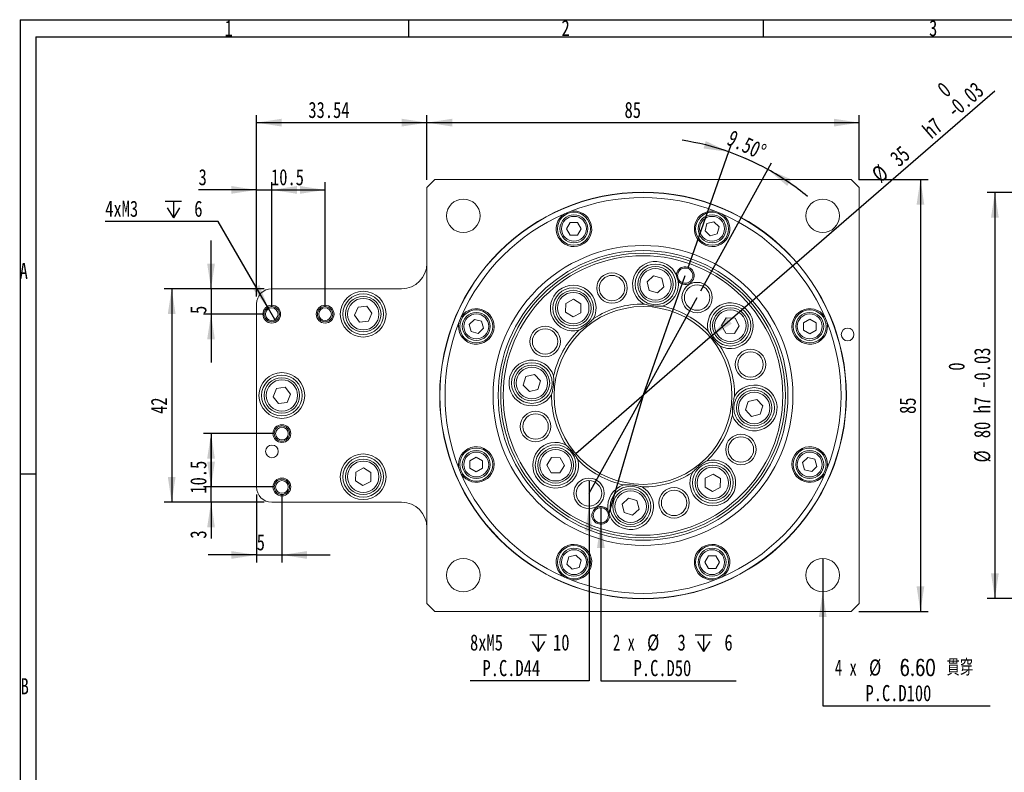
# Model space of a CAD drawing. Header units: millimetres. Extents: x 8 to 898, y 9 to 411.
# Tile 7 of 10: x 8 to 266, y 214 to 411. Entities that reach past the tile are written whole.
import ezdxf

# ---------------------------------------------------------------- set-up
doc = ezdxf.new("R2010")
doc.units = ezdxf.units.MM
doc.header["$LTSCALE"] = 2
doc.layers.add('FORMAT', color=7, linetype='Continuous')
doc.styles.add('SLDTEXTSTYLE2', font='TXT', dxfattribs={"width": 0.75})
doc.styles.add('SLDTEXTSTYLE3', font='TXT', dxfattribs={"width": 0.75, "bigfont": 'bigfont'})
doc.styles.add('SLDTEXTSTYLE4', font='TXT', dxfattribs={"width": 0.666667})
doc.dimstyles.new('SLDDIMSTYLE0', dxfattribs={"dimtxt": 4.233333, "dimasz": 6.604, "dimexe": 0, "dimexo": 0.0625, "dimgap": 1.058333, "dimtad": 1, "dimdec": 4, "dimlfac": 1.5, "dimzin": 4, "dimdsep": 46, "dimtxsty": 'SLDTEXTSTYLE2', "dimsah": 1, "dimcen": 0.09, "dimazin": 1, "dimtfac": 1, "dimtofl": 0, "dimtmove": 0, "dimatfit": 3, "dimfxl": 0, "dimfrac": 2, "dimtolj": 1, "dimtzin": 12, "dimarcsym": 0})
doc.dimstyles.new('SLDDIMSTYLE1', dxfattribs={"dimtxt": 4.233333, "dimasz": 6.604, "dimexe": 0, "dimexo": 0.0625, "dimgap": 1.058333, "dimtad": 1, "dimlfac": 0.75, "dimrnd": 1e-09, "dimzin": 12, "dimdsep": 46, "dimtxsty": 'SLDTEXTSTYLE2', "dimsah": 1, "dimcen": 0.09, "dimadec": 0, "dimazin": 3, "dimtfac": 1, "dimtofl": 0, "dimtmove": 0, "dimatfit": 3, "dimfxl": 0, "dimfrac": 2, "dimtolj": 1, "dimtzin": 12, "dimarcsym": 0})
doc.dimstyles.new('SLDDIMSTYLE2', dxfattribs={"dimtxt": 4.233333, "dimasz": 6.604, "dimexe": 0, "dimexo": 0.0625, "dimgap": 1.058333, "dimtad": 0, "dimtih": 1, "dimtoh": 1, "dimdec": 0, "dimlfac": 0.75, "dimrnd": 1e-09, "dimzin": 12, "dimdsep": 46, "dimtxsty": 'SLDTEXTSTYLE2', "dimblk1": 'NONE', "dimsah": 1, "dimcen": 0, "dimadec": 0, "dimazin": 3, "dimtfac": 1, "dimtmove": 0, "dimatfit": 3, "dimldrblk": 'NONE', "dimfxl": 0, "dimfrac": 2, "dimtolj": 1, "dimtzin": 12, "dimarcsym": 0})
doc.dimstyles.new('SLDDIMSTYLE3', dxfattribs={"dimtxt": 4.233333, "dimasz": 6.604, "dimexe": 0, "dimexo": 0.0625, "dimgap": 1.058333, "dimtad": 1, "dimlfac": 0.75, "dimrnd": 1e-09, "dimzin": 12, "dimdsep": 46, "dimtxsty": 'SLDTEXTSTYLE2', "dimsah": 1, "dimcen": 0.09, "dimadec": 0, "dimazin": 3, "dimtfac": 1, "dimtmove": 0, "dimatfit": 0, "dimfxl": 0, "dimfrac": 2, "dimtolj": 1, "dimtzin": 12, "dimarcsym": 0})
doc.dimstyles.new('SLDDIMSTYLE4', dxfattribs={"dimtxt": 4.233333, "dimasz": 6.604, "dimexe": 0, "dimexo": 0.0625, "dimgap": 1.058333, "dimtad": 1, "dimdec": 1, "dimlfac": 0.75, "dimrnd": 1e-09, "dimzin": 12, "dimdsep": 46, "dimtxsty": 'SLDTEXTSTYLE2', "dimsah": 1, "dimcen": 0.09, "dimadec": 0, "dimazin": 3, "dimtfac": 1, "dimtdec": 1, "dimtofl": 0, "dimtmove": 0, "dimatfit": 3, "dimfxl": 0, "dimfrac": 2, "dimtolj": 1, "dimtzin": 12, "dimarcsym": 0})
doc.dimstyles.new('SLDDIMSTYLE5', dxfattribs={"dimtxt": 4.233333, "dimasz": 6.604, "dimexe": 0, "dimexo": 0.0625, "dimgap": 1.058333, "dimtad": 1, "dimlfac": 0.75, "dimrnd": 1e-09, "dimzin": 12, "dimdsep": 46, "dimtxsty": 'SLDTEXTSTYLE2', "dimblk1": 'NONE', "dimsah": 1, "dimcen": 0, "dimadec": 0, "dimazin": 3, "dimtol": 1, "dimtm": 0.025, "dimtfac": 1, "dimtmove": 0, "dimatfit": 3, "dimldrblk": 'NONE', "dimfxl": 0, "dimfrac": 2, "dimtolj": 1, "dimarcsym": 0})

# ---------------------------------------------------------------- blocks, each defined once
blk = doc.blocks.new('_D')
at = {"layer": 'FORMAT'}
for p, q in [((183.33, 346.06), (194.75, 378.51)), ((186.74, 340.16), (205.29, 373.79))]:
    blk.add_line(p, q, dxfattribs=at)
for start, end in [(70.6088, 81.3105), (61.1088, 70.6088), (50.4072, 61.1088)]:
    blk.add_arc((171.6, 312.73), 67.74, start, end, dxfattribs=at)
for points in [[(194.09, 376.63), (188.05, 379.49), (187.47, 377.54)], [(204.33, 372.04), (209.41, 367.71), (210.48, 369.44)]]:
    blk.add_solid(points, dxfattribs=at)
at = {"layer": 'FORMAT', "insert": (195.07, 382.56, 0.13), "char_height": 4.233, "attachment_point": 1, "rotation": 334.9381, "style": 'SLDTEXTSTYLE2'}
blk.add_mtext('9.50°', dxfattribs=at)
blk = doc.blocks.new('_D_1')
at = {"layer": 'FORMAT'}
for p, q in [((228.16, 369.4), (246.36, 369.4)), ((244.36, 369.4), (244.36, 256.06)), ((228.16, 256.06), (246.36, 256.06))]:
    blk.add_line(p, q, dxfattribs=at)
for points in [[(244.36, 369.4), (243.35, 362.79), (245.38, 362.79)], [(244.36, 256.06), (245.38, 262.67), (243.35, 262.67)]]:
    blk.add_solid(points, dxfattribs=at)
at = {"layer": 'FORMAT', "insert": (238.9, 307.89, 13.94), "char_height": 4.233, "attachment_point": 1, "rotation": 90, "style": 'SLDTEXTSTYLE2'}
blk.add_mtext('85', dxfattribs=at)
blk = doc.blocks.new('_D_2')
at = {"layer": 'FORMAT'}
for p, q in [((114.93, 369.3), (114.93, 386.31)), ((228.27, 369.3), (228.27, 386.31)), ((114.93, 384.31), (228.27, 384.31))]:
    blk.add_line(p, q, dxfattribs=at)
for points in [[(114.93, 384.31), (121.54, 383.29), (121.54, 385.33)], [(228.27, 384.31), (221.66, 385.33), (221.66, 383.29)]]:
    blk.add_solid(points, dxfattribs=at)
at = {"layer": 'FORMAT', "insert": (166.75, 389.77, 13.94), "char_height": 4.233, "attachment_point": 1, "style": 'SLDTEXTSTYLE2'}
blk.add_mtext('85', dxfattribs=at)
blk = doc.blocks.new('_D_3')
at = {"layer": 'FORMAT'}
for p, q in [((70.21, 338.73), (70.21, 386.31)), ((114.93, 369.3), (114.93, 386.31)), ((70.21, 384.31), (114.93, 384.31))]:
    blk.add_line(p, q, dxfattribs=at)
for points in [[(70.21, 384.31), (76.82, 383.29), (76.82, 385.33)], [(114.93, 384.31), (108.33, 385.33), (108.33, 383.29)]]:
    blk.add_solid(points, dxfattribs=at)
at = {"layer": 'FORMAT', "insert": (83.82, 389.77, 13.94), "char_height": 4.233, "attachment_point": 1, "style": 'SLDTEXTSTYLE2'}
blk.add_mtext('33.54', dxfattribs=at)
blk = doc.blocks.new('_D_4')
at = {"layer": 'FORMAT'}
for p, q in [((218.74, 269.99), (218.74, 261.19)), ((218.74, 261.19), (218.74, 231.3)), ((218.74, 231.3), (262.62, 231.3))]:
    blk.add_line(p, q, dxfattribs=at)
blk.add_solid([(218.74, 261.19), (217.72, 254.59), (219.76, 254.59)], dxfattribs=at)
at = {"layer": 'FORMAT', "attachment_point": 1}
for s, insert, char_height, style in [('4 x', (221.92, 243.49, 13.94), 4.233, 'SLDTEXTSTYLE4'), ('%%c', (230.88, 243.49, 13.94), 4.233, 'SLDTEXTSTYLE2'), ('6.60 \\M+18AD1\\M+190FA', (238.85, 243.49, 13.94), 4.2333, 'SLDTEXTSTYLE3'), ('P.C.D100', (229.95, 236.76, 13.94), 4.233, 'SLDTEXTSTYLE2')]:
    blk.add_mtext(s, dxfattribs=dict(at, insert=insert, char_height=char_height, style=style))
blk = doc.blocks.new('_NONE')
blk = doc.blocks.new('_D_5')
at = {"layer": 'FORMAT'}
for p, q in [((70.21, 338.73), (70.21, 368.66)), ((74.21, 336.06), (74.21, 368.66)), ((70.21, 366.66), (55.02, 366.66)), ((70.21, 366.66), (74.21, 366.66)), ((74.21, 366.66), (86.91, 366.66))]:
    blk.add_line(p, q, dxfattribs=at)
for points in [[(70.21, 366.66), (63.61, 367.68), (63.61, 365.65)], [(74.21, 366.66), (80.82, 365.65), (80.82, 367.68)]]:
    blk.add_solid(points, dxfattribs=at)
at = {"layer": 'FORMAT', "insert": (55.02, 372.12, 13.94), "char_height": 4.23, "attachment_point": 1, "style": 'SLDTEXTSTYLE2'}
blk.add_mtext('3', dxfattribs=at)
blk = doc.blocks.new('_D_6')
at = {"layer": 'FORMAT'}
for p, q in [((74.21, 336.06), (74.21, 368.66)), ((88.21, 336.06), (88.21, 368.66)), ((74.21, 366.66), (88.21, 366.66))]:
    blk.add_line(p, q, dxfattribs=at)
for points in [[(74.21, 366.66), (80.82, 365.65), (80.82, 367.68)], [(88.21, 366.66), (81.61, 367.68), (81.61, 365.65)]]:
    blk.add_solid(points, dxfattribs=at)
at = {"layer": 'FORMAT', "insert": (74.02, 372.12, 13.94), "char_height": 4.233, "attachment_point": 1, "style": 'SLDTEXTSTYLE2'}
blk.add_mtext('10.5', dxfattribs=at)
blk = doc.blocks.new('_D_7')
at = {"layer": 'FORMAT'}
for p, q in [((58.3, 340.73), (58.3, 353.43)), ((72.21, 340.73), (56.3, 340.73)), ((58.3, 340.73), (58.3, 334.06)), ((72.21, 334.06), (56.3, 334.06)), ((58.3, 334.06), (58.3, 321.36))]:
    blk.add_line(p, q, dxfattribs=at)
for points in [[(58.3, 340.73), (59.31, 347.33), (57.28, 347.33)], [(58.3, 334.06), (57.28, 327.46), (59.31, 327.46)]]:
    blk.add_solid(points, dxfattribs=at)
at = {"layer": 'FORMAT', "insert": (52.84, 334.12, 13.94), "char_height": 4.23, "attachment_point": 1, "rotation": 90, "style": 'SLDTEXTSTYLE2'}
blk.add_mtext('5', dxfattribs=at)
blk = doc.blocks.new('_D_8')
at = {"layer": 'FORMAT'}
for p, q in [((70.21, 286.73), (70.21, 268.89)), ((76.88, 286.73), (76.88, 268.89)), ((70.21, 270.89), (57.51, 270.89)), ((70.21, 270.89), (76.88, 270.89)), ((76.88, 270.89), (89.58, 270.89))]:
    blk.add_line(p, q, dxfattribs=at)
for points in [[(70.21, 270.89), (63.61, 271.9), (63.61, 269.87)], [(76.88, 270.89), (83.48, 269.87), (83.48, 271.9)]]:
    blk.add_solid(points, dxfattribs=at)
at = {"layer": 'FORMAT', "insert": (70.27, 276.34, 13.94), "char_height": 4.23, "attachment_point": 1, "style": 'SLDTEXTSTYLE2'}
blk.add_mtext('5', dxfattribs=at)
blk = doc.blocks.new('_D_9')
at = {"layer": 'FORMAT'}
for p, q in [((58.3, 288.73), (58.3, 301.43)), ((74.88, 288.73), (56.3, 288.73)), ((58.3, 284.73), (58.3, 288.73)), ((72.21, 284.73), (56.3, 284.73)), ((58.3, 284.73), (58.3, 275.18))]:
    blk.add_line(p, q, dxfattribs=at)
for points in [[(58.3, 288.73), (59.31, 295.33), (57.28, 295.33)], [(58.3, 284.73), (57.28, 278.13), (59.31, 278.13)]]:
    blk.add_solid(points, dxfattribs=at)
at = {"layer": 'FORMAT', "insert": (52.84, 275.18, 13.94), "char_height": 4.23, "attachment_point": 1, "rotation": 90, "style": 'SLDTEXTSTYLE2'}
blk.add_mtext('3', dxfattribs=at)
blk = doc.blocks.new('_D_10')
at = {"layer": 'FORMAT'}
for p, q in [((74.88, 302.73), (56.3, 302.73)), ((58.3, 302.73), (58.3, 288.73)), ((74.88, 288.73), (56.3, 288.73))]:
    blk.add_line(p, q, dxfattribs=at)
for points in [[(58.3, 302.73), (57.28, 296.13), (59.31, 296.13)], [(58.3, 288.73), (59.31, 295.33), (57.28, 295.33)]]:
    blk.add_solid(points, dxfattribs=at)
at = {"layer": 'FORMAT', "insert": (52.84, 286.97, 13.94), "char_height": 4.233, "attachment_point": 1, "rotation": 90, "style": 'SLDTEXTSTYLE2'}
blk.add_mtext('10.5', dxfattribs=at)
blk = doc.blocks.new('_D_11')
at = {"layer": 'FORMAT'}
for p, q in [((72.21, 340.73), (45.97, 340.73)), ((47.97, 340.73), (47.97, 284.73)), ((72.21, 284.73), (45.97, 284.73))]:
    blk.add_line(p, q, dxfattribs=at)
for points in [[(47.97, 340.73), (46.96, 334.13), (48.99, 334.13)], [(47.97, 284.73), (48.99, 291.33), (46.96, 291.33)]]:
    blk.add_solid(points, dxfattribs=at)
at = {"layer": 'FORMAT', "insert": (42.52, 307.89, 13.94), "char_height": 4.233, "attachment_point": 1, "rotation": 90, "style": 'SLDTEXTSTYLE2'}
blk.add_mtext('42', dxfattribs=at)
blk = doc.blocks.new('SW_SYMBOL_HOLE_DEPTH')
at = {"layer": 'FORMAT', "color": 0}
for p, q in [((0, 1750), (1600, 1750)), ((200, 1110), (800, 150)), ((800, 1750), (800, 150)), ((1400, 1110), (800, 150))]:
    blk.add_line(p, q, dxfattribs=at)
blk = doc.blocks.new('_D_12')
at = {"layer": 'FORMAT'}
for p, q in [((157.43, 290.38), (157.43, 283.71)), ((157.43, 283.71), (157.43, 237.87)), ((157.43, 237.87), (126.22, 237.87))]:
    blk.add_line(p, q, dxfattribs=at)
blk.add_solid([(157.43, 283.71), (156.41, 277.11), (158.44, 277.11)], dxfattribs=at)
at = {"layer": 'FORMAT', "xscale": 0.0027037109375, "yscale": 0.0027037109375, "zscale": 0.0027037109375}
blk.add_blockref('SW_SYMBOL_HOLE_DEPTH', (141.94, 245.18), dxfattribs=at)
at = {"layer": 'FORMAT', "char_height": 4.233, "attachment_point": 1, "style": 'SLDTEXTSTYLE2'}
for s, insert in [('8xM5', (126.22, 250.05, 13.94)), ('10', (148, 250.05, 13.94)), ('P.C.D44', (129.49, 243.33, 13.94))]:
    blk.add_mtext(s, dxfattribs=dict(at, insert=insert))
blk = doc.blocks.new('_D_13')
at = {"layer": 'FORMAT'}
for q in [(263.87, 392.68), (153.97, 297.45)]:
    blk.add_line((189.23, 328.01), q, dxfattribs=at)
blk.add_solid([(189.23, 328.01), (194.89, 331.57), (193.56, 333.1)], dxfattribs=at)
at = {"layer": 'FORMAT', "attachment_point": 1, "rotation": 40.909, "style": 'SLDTEXTSTYLE2'}
for s, insert, char_height in [('0', (248.34, 393.9, 13.94), 4.23), ('0.03', (252.03, 389.64, 13.94), 4.233), ('-', (250.62, 388.41, 13.94), 4.23), ('h7', (244.49, 383.1, 13.94), 4.233), ('35', (235.97, 375.72, 13.94), 4.233), ('%%c', (231.14, 371.53, 13.94), 4.233)]:
    blk.add_mtext(s, dxfattribs=dict(at, insert=insert, char_height=char_height))
blk = doc.blocks.new('_D_14')
at = {"layer": 'FORMAT'}
for p, q in [((160.53, 283.29), (160.53, 279.29)), ((160.53, 279.29), (160.53, 237.87)), ((160.53, 237.87), (196.05, 237.87))]:
    blk.add_line(p, q, dxfattribs=at)
blk.add_solid([(160.53, 279.29), (159.52, 272.68), (161.55, 272.68)], dxfattribs=at)
at = {"layer": 'FORMAT', "xscale": 0.0027037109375, "yscale": 0.0027037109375, "zscale": 0.0027037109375}
blk.add_blockref('SW_SYMBOL_HOLE_DEPTH', (185.31, 245.18), dxfattribs=at)
at = {"layer": 'FORMAT', "attachment_point": 1}
for s, insert, char_height, style in [('2 x', (163.71, 250.05, 13.94), 4.233, 'SLDTEXTSTYLE4'), ('%%c', (172.67, 250.05, 13.94), 4.233, 'SLDTEXTSTYLE2'), ('3', (180.65, 250.05, 13.94), 4.23, 'SLDTEXTSTYLE2'), ('6', (192.95, 250.05, 13.94), 4.23, 'SLDTEXTSTYLE2'), ('P.C.D50', (169.13, 243.33, 13.94), 4.233, 'SLDTEXTSTYLE2')]:
    blk.add_mtext(s, dxfattribs=dict(at, insert=insert, char_height=char_height, style=style))
blk = doc.blocks.new('_D_15')
at = {"layer": 'FORMAT'}
for p, q in [((60.17, 358.38), (30.54, 358.38)), ((73.38, 335.51), (60.17, 358.38)), ((75.05, 332.62), (73.38, 335.51))]:
    blk.add_line(p, q, dxfattribs=at)
blk.add_solid([(73.38, 335.51), (70.96, 341.73), (69.2, 340.72)], dxfattribs=at)
at = {"layer": 'FORMAT', "xscale": 0.0027037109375, "yscale": 0.0027037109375, "zscale": 0.0027037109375}
blk.add_blockref('SW_SYMBOL_HOLE_DEPTH', (46.26, 358.97), dxfattribs=at)
at = {"layer": 'FORMAT', "attachment_point": 1, "style": 'SLDTEXTSTYLE2'}
for s, insert, char_height in [('4xM3', (30.54, 363.84, 13.94), 4.233), ('6', (53.9, 363.84, 13.94), 4.23)]:
    blk.add_mtext(s, dxfattribs=dict(at, insert=insert, char_height=char_height))
blk = doc.blocks.new('_D_16')
at = {"layer": 'FORMAT'}
for p, q in [((292.73, 366), (261.89, 366)), ((263.89, 366), (263.89, 259.46)), ((292.73, 259.46), (261.89, 259.46))]:
    blk.add_line(p, q, dxfattribs=at)
for points in [[(263.89, 366), (262.87, 359.39), (264.9, 359.39)], [(263.89, 259.46), (264.9, 266.07), (262.87, 266.07)]]:
    blk.add_solid(points, dxfattribs=at)
at = {"layer": 'FORMAT', "attachment_point": 1, "rotation": 90, "style": 'SLDTEXTSTYLE2'}
for s, insert, char_height in [('80 h7 -0.03', (258.43, 301.54, 14.21), 4.2333), ('0', (251.7, 319.24, 14.21), 4.23), ('%%c', (258.43, 295.15, 14.21), 4.233)]:
    blk.add_mtext(s, dxfattribs=dict(at, insert=insert, char_height=char_height))

msp = doc.modelspace()

# ---------------------------------------------------------------- linework, layer by layer
at = {"color": 7, "linetype": 'Continuous', "lineweight": 15}
for p, q in [((117.034832, 369.397344), (226.164728, 369.397344)), ((114.933112, 258.165728), (114.933112, 367.295624)), ((228.266447, 367.295624), (228.266447, 258.165728)), ((152.488853, 361.019841), (150.967649, 360.389741)), ((192.23191, 360.389741), (190.710706, 361.019841)), ((151.561602, 356.456216), (152.519728, 358.125256)), ((152.527971, 354.791931), (151.561602, 356.456216)), ((152.519728, 358.125256), (154.444223, 358.130014)), ((154.444223, 358.130014), (155.410592, 356.465733)), ((155.410592, 356.465733), (154.452466, 354.796694)), ((187.855774, 355.958279), (188.349274, 357.818431)), ((188.349274, 357.818431), (190.206962, 358.321127)), ((190.206962, 358.321127), (191.57115, 356.963666)), ((191.57115, 356.963666), (191.077651, 355.103514)), ((154.452466, 354.796694), (152.527971, 354.791931)), ((189.219963, 354.600823), (187.855774, 355.958279)), ((191.077651, 355.103514), (189.219963, 354.600823)), ((172.650879, 342.538068), (174.326388, 344.127408)), ((174.326388, 344.127408), (176.540552, 343.471047)), ((173.189534, 340.292366), (172.650879, 342.538068)), ((177.079207, 341.225342), (175.403698, 339.636002)), ((176.540552, 343.471047), (177.079207, 341.225342)), ((74.213112, 340.730676), (108.266447, 340.730676)), ((175.403698, 339.636002), (173.189534, 340.292366)), ((70.213113, 288.730677), (70.213113, 336.730675)), ((95.911433, 333.813403), (96.842283, 335.926894)), ((96.842283, 335.926894), (99.138046, 336.177502)), ((99.138046, 336.177502), (100.502962, 334.314618)), ((151.26601, 334.550926), (151.32694, 336.859523)), ((151.32694, 336.859523), (153.356709, 337.961054)), ((153.356709, 337.961054), (155.325547, 336.753988)), ((155.325547, 336.753988), (155.264618, 334.445391)), ((97.276349, 331.950517), (95.911433, 333.813403)), ((100.502962, 334.314618), (99.572111, 332.201125)), ((123.940715, 333.362807), (123.310615, 331.841603)), ((153.234849, 333.343859), (151.26601, 334.550926)), ((155.264618, 334.445391), (153.234849, 333.343859)), ((219.888945, 331.841603), (219.258844, 333.362807)), ((99.572111, 332.201125), (97.276349, 331.950517)), ((126.009329, 331.337858), (127.36679, 332.702047)), ((126.512025, 329.48017), (126.009329, 331.337858)), ((127.36679, 332.702047), (129.226942, 332.208548)), ((129.226942, 332.208548), (129.729633, 330.35086)), ((192.212962, 331.095607), (193.420029, 333.064446)), ((193.314494, 329.065838), (192.212962, 331.095607)), ((193.420029, 333.064446), (195.728627, 333.003516)), ((196.830158, 330.973747), (195.623092, 329.004909)), ((195.728627, 333.003516), (196.830158, 330.973747)), ((213.661034, 331.802485), (215.32532, 332.768854)), ((213.665798, 329.87799), (213.661034, 331.802485)), ((215.32532, 332.768854), (216.994359, 331.810728)), ((216.994359, 331.810728), (216.999118, 329.886233)), ((128.372177, 328.986671), (126.512025, 329.48017)), ((129.729633, 330.35086), (128.372177, 328.986671)), ((195.623092, 329.004909), (193.314494, 329.065838)), ((215.334837, 328.919864), (213.665798, 329.87799)), ((216.999118, 329.886233), (215.334837, 328.919864)), ((140.203048, 315.457285), (140.859409, 317.671448)), ((140.859409, 317.671448), (143.105114, 318.210103)), ((143.105114, 318.210103), (144.694454, 316.534594)), ((141.792388, 313.781776), (140.203048, 315.457285)), ((144.694454, 316.534594), (144.03809, 314.32043)), ((74.586664, 312.411185), (75.453584, 314.5517)), ((75.453584, 314.5517), (77.740773, 314.87119)), ((77.740773, 314.87119), (79.161062, 313.050167)), ((79.161062, 313.050167), (78.294152, 310.909653)), ((144.03809, 314.32043), (141.792388, 313.781776)), ((76.006953, 310.590162), (74.586664, 312.411185)), ((78.294152, 310.909653), (76.006953, 310.590162)), ((198.505105, 308.926758), (199.161469, 311.140922)), ((199.161469, 311.140922), (201.407171, 311.679577)), ((201.407171, 311.679577), (202.996511, 310.004068)), ((202.996511, 310.004068), (202.34015, 307.789904)), ((200.094446, 307.251249), (198.505105, 308.926758)), ((202.34015, 307.789904), (200.094446, 307.251249)), ((126.200442, 295.57512), (127.864723, 296.541488)), ((126.2052, 293.650625), (126.200442, 295.57512)), ((127.864723, 296.541488), (129.533762, 295.583362)), ((129.533762, 295.583362), (129.538525, 293.658868)), ((146.369402, 294.487606), (147.576468, 296.456444)), ((147.470933, 292.457836), (146.369402, 294.487606)), ((147.576468, 296.456444), (149.885065, 296.395514)), ((149.885065, 296.395514), (150.986597, 294.365745)), ((213.469927, 295.110493), (214.827383, 296.474682)), ((213.972617, 293.252805), (213.469927, 295.110493)), ((214.827383, 296.474682), (216.687534, 295.981182)), ((216.687534, 295.981182), (217.19023, 294.123494)), ((96.176971, 290.296655), (96.238861, 292.605226)), ((96.238861, 292.605226), (98.269084, 293.705914)), ((98.269084, 293.705914), (100.237423, 292.498031)), ((100.237423, 292.498031), (100.175534, 290.189459)), ((123.310615, 293.61975), (123.940715, 292.098546)), ((127.874239, 292.692499), (126.2052, 293.650625)), ((129.538525, 293.658868), (127.874239, 292.692499)), ((149.77953, 292.396907), (147.470933, 292.457836)), ((150.986597, 294.365745), (149.77953, 292.396907)), ((187.934942, 291.015962), (189.964711, 292.117494)), ((189.964711, 292.117494), (191.933549, 290.910427)), ((215.832769, 292.759306), (213.972617, 293.252805)), ((217.19023, 294.123494), (215.832769, 292.759306)), ((219.258844, 292.098546), (219.888945, 293.61975)), ((98.14531, 289.088772), (96.176971, 290.296655)), ((100.175534, 290.189459), (98.14531, 289.088772)), ((187.874012, 288.707364), (187.934942, 291.015962)), ((191.933549, 290.910427), (191.87262, 288.601829)), ((189.84285, 287.500298), (187.874012, 288.707364)), ((191.87262, 288.601829), (189.84285, 287.500298)), ((108.266447, 284.730677), (74.213112, 284.730677)), ((166.120353, 284.23601), (167.795862, 285.825351)), ((166.659008, 281.990306), (166.120353, 284.23601)), ((167.795862, 285.825351), (170.010026, 285.168987)), ((170.010026, 285.168987), (170.54868, 282.923285)), ((168.873171, 281.333945), (166.659008, 281.990306)), ((170.54868, 282.923285), (168.873171, 281.333945)), ((151.628409, 268.497687), (152.121908, 270.357839)), ((152.121908, 270.357839), (153.979596, 270.860529)), ((153.979596, 270.860529), (155.343785, 269.503073)), ((155.343785, 269.503073), (154.850286, 267.642922)), ((187.788967, 268.995619), (188.747094, 270.664658)), ((188.755336, 267.331338), (187.788967, 268.995619)), ((188.747094, 270.664658), (190.671588, 270.669422)), ((190.671588, 270.669422), (191.637957, 269.005136)), ((191.637957, 269.005136), (190.679831, 267.336097)), ((152.992598, 267.140226), (151.628409, 268.497687)), ((154.850286, 267.642922), (152.992598, 267.140226)), ((190.679831, 267.336097), (188.755336, 267.331338)), ((150.967649, 265.071612), (152.488853, 264.441511)), ((190.710706, 264.441511), (192.23191, 265.071612)), ((226.164728, 256.064009), (117.034832, 256.064009))]:
    msp.add_line(p, q, dxfattribs=at)
for centre, radius in [((171.59978, 312.730676), 53.333333), ((171.59978, 312.730676), 53.266667), ((124.459328, 359.871128), 4.4), ((218.740232, 359.871128), 4.4), ((153.486097, 356.460974), 4.333333), ((153.486097, 356.460974), 3.666667), ((153.486097, 356.460974), 3.266667), ((189.713462, 356.460974), 4.333333), ((189.713462, 356.460974), 3.666667), ((189.713462, 356.460974), 3.266667), ((171.59978, 312.730676), 39.333333), ((171.59978, 312.730676), 38), ((171.59978, 312.730676), 37.333333), ((171.59978, 312.730676), 36.666667), ((174.865043, 341.881705), 5.333333), ((174.865043, 341.881705), 4.666667), ((182.666972, 344.173137), 2), ((163.460874, 340.912278), 4), ((163.460874, 340.912278), 3.333333), ((174.865043, 341.881705), 4.133333), ((153.295779, 335.652456), 5.333333), ((185.772105, 338.413153), 4), ((185.772105, 338.413153), 3.333333), ((98.207197, 334.06401), 6), ((98.207197, 334.06401), 5.333333), ((98.207197, 334.06401), 4.666667), ((153.295779, 335.652456), 4.666667), ((153.295779, 335.652456), 4.133333), ((74.213113, 334.06401), 2.333333), ((74.213113, 334.06401), 2), ((74.213113, 334.06401), 1.666667), ((88.213113, 334.06401), 2.333333), ((88.213113, 334.06401), 2), ((88.213113, 334.06401), 1.666667), ((98.207197, 334.06401), 4.133333), ((171.59978, 312.730676), 23.333333), ((194.52156, 331.034677), 5.333333), ((127.869482, 330.844359), 4.333333), ((127.869482, 330.844359), 3.666667), ((127.869482, 330.844359), 3.266667), ((194.52156, 331.034677), 4.666667), ((194.52156, 331.034677), 4.133333), ((215.330078, 330.844359), 4.333333), ((215.330078, 330.844359), 3.666667), ((215.330078, 330.844359), 3.266667), ((145.917303, 326.903002), 4), ((145.917303, 326.903002), 3.333333), ((225.266446, 328.730676), 1.666667), ((199.781381, 320.869582), 4), ((199.781381, 320.869582), 3.333333), ((142.448751, 315.995939), 5.333333), ((142.448751, 315.995939), 4.666667), ((76.873863, 312.730676), 6), ((76.873863, 312.730676), 5.333333), ((142.448751, 315.995939), 4.133333), ((76.873863, 312.730676), 4.666667), ((76.873863, 312.730676), 4.133333), ((200.750809, 309.465413), 5.333333), ((200.750809, 309.465413), 4.666667), ((200.750809, 309.465413), 4.133333), ((143.418178, 304.59177), 4), ((143.418178, 304.59177), 3.333333), ((76.87978, 302.730676), 2.333333), ((76.87978, 302.730676), 2), ((76.87978, 302.730676), 1.666667), ((197.282257, 298.558351), 4), ((74.266446, 298.06401), 1.666667), ((148.678, 294.426675), 5.333333), ((197.282257, 298.558351), 3.333333), ((98.207197, 291.397343), 6), ((127.869482, 294.616994), 4.333333), ((127.869482, 294.616994), 3.666667), ((127.869482, 294.616994), 3.266667), ((148.678, 294.426675), 4.666667), ((148.678, 294.426675), 4.133333), ((215.330078, 294.616994), 4.333333), ((215.330078, 294.616994), 3.666667), ((215.330078, 294.616994), 3.266667), ((98.207197, 291.397343), 5.333333), ((98.207197, 291.397343), 4.666667), ((98.207197, 291.397343), 4.133333), ((189.90378, 289.808896), 5.333333), ((189.90378, 289.808896), 4.666667), ((189.90378, 289.808896), 4.133333), ((76.87978, 288.730676), 2.333333), ((76.87978, 288.730676), 2), ((76.87978, 288.730676), 1.666667), ((157.427454, 287.048199), 4), ((157.427454, 287.048199), 3.333333), ((168.334517, 283.579647), 5.333333), ((168.334517, 283.579647), 4.666667), ((168.334517, 283.579647), 4.133333), ((179.738686, 284.549075), 4), ((179.738686, 284.549075), 3.333333), ((160.532587, 281.288215), 2), ((153.486097, 269.000378), 4.333333), ((153.486097, 269.000378), 3.666667), ((153.486097, 269.000378), 3.266667), ((189.713462, 269.000378), 4.333333), ((189.713462, 269.000378), 3.666667), ((189.713462, 269.000378), 3.266667), ((124.459328, 265.590224), 4.4), ((218.740232, 265.590224), 4.4)]:
    msp.add_circle(centre, radius, dxfattribs=at)
for centre, radius, start, end in [((171.59978, 312.730676), 78.666667, 133.9175254, 136.0824746), ((171.59978, 312.730676), 78.666667, 43.9175254, 46.0824746), ((171.59978, 312.730676), 51.933333, 68.4083154, 111.5916846), ((171.59978, 312.730676), 51.933333, 113.4083154, 156.5916846), ((153.486097, 356.460974), 4.666667, 122.66100726, 102.33899274), ((189.713462, 356.460974), 4.666667, 77.66100726, 57.33899274), ((171.59978, 312.730676), 51.933333, 23.4083154, 66.5916846), ((108.266446, 347.397343), 6.666667, 270, 0), ((174.865043, 341.881705), 6, 24.16100318, 239.1630829), ((182.666972, 344.173137), 2.333333, 216.77487091, 175.96022848), ((153.295779, 335.652456), 6, 333.05457631, 284.1630829), ((174.865043, 341.881705), 6, 288.05457631, 8.57409621), ((74.213113, 336.730676), 4, 90, 180), ((171.59978, 312.730676), 24, 89.5471538, 122.67050541), ((171.59978, 312.730676), 24, 44.5471538, 77.67050541), ((194.52156, 331.034677), 6, 243.05457631, 194.1630829), ((127.869482, 330.844359), 4.666667, 167.66100726, 147.33899274), ((215.330078, 330.844359), 4.666667, 32.66100726, 12.33899274), ((171.59978, 312.730676), 51.933333, 158.4083154, 201.5916846), ((171.59978, 312.730676), 51.933333, 338.4083154, 21.5916846), ((171.59978, 312.730676), 24, 134.5471538, 167.67050541), ((171.59978, 312.730676), 24, 359.5471538, 32.67050541), ((142.448751, 315.995939), 6, 18.05457631, 329.1630829), ((200.750809, 309.465413), 6, 198.05457631, 149.1630829), ((171.59978, 312.730676), 24, 179.5471538, 212.67050541), ((171.59978, 312.730676), 24, 314.5471538, 347.67050541), ((148.678, 294.426675), 6, 63.05457631, 14.1630829), ((127.869482, 294.616994), 4.666667, 212.66100726, 192.33899274), ((215.330078, 294.616994), 4.666667, 347.66100726, 327.33899274), ((171.59978, 312.730676), 24, 224.5471538, 257.67050541), ((189.90378, 289.808896), 6, 153.05457631, 104.1630829), ((171.59978, 312.730676), 51.933333, 203.4083154, 246.5916846), ((171.59978, 312.730676), 24, 269.5471538, 302.67050541), ((171.59978, 312.730676), 51.933333, 293.4083154, 336.5916846), ((168.334517, 283.579647), 6, 108.05457631, 188.57409621), ((74.213113, 288.730676), 4, 180, 270), ((168.334517, 283.579647), 6, 204.16100318, 59.1630829), ((108.266446, 278.06401), 6.666667, 0, 90), ((160.532587, 281.288215), 2.333333, 36.77487091, 355.96022848), ((153.486097, 269.000378), 4.666667, 257.66100726, 237.33899274), ((189.713462, 269.000378), 4.666667, 302.66100726, 282.33899274), ((171.59978, 312.730676), 51.933333, 248.4083154, 291.5916846), ((171.59978, 312.730676), 78.666667, 223.9175254, 226.0824746), ((171.59978, 312.730676), 78.666667, 313.9175254, 316.0824746)]:
    msp.add_arc(centre, radius, start, end, dxfattribs=at)
for points, knots in [([(180.797986, 342.776235), (180.672659, 343.10897), (180.479518, 343.621746), (180.375839, 344.151512), (180.339436, 344.337519)], [0, 0, 0, 0, 0.6488878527, 1, 1, 1, 1]), ([(171.789466, 336.729928), (172.182434, 336.62863), (172.977203, 336.423759), (174.222842, 336.235405), (175.488729, 336.141599), (176.309365, 336.165195), (176.724579, 336.177134)], [0, 0, 0, 0, 0.2472213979, 0.4999988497, 0.7470164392, 1, 1, 1, 1]), ([(154.763875, 329.834838), (155.113374, 330.04108), (155.820226, 330.458201), (156.834211, 331.205815), (157.795662, 332.034599), (158.359253, 332.631564), (158.644411, 332.933607)], [0, 0, 0, 0, 0.24722118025, 0.49999879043, 0.74701626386, 1, 1, 1, 1]), ([(188.703941, 329.566581), (188.910184, 329.217082), (189.327304, 328.51023), (190.074919, 327.496245), (190.903703, 326.534794), (191.500667, 325.971203), (191.802711, 325.686045)], [0, 0, 0, 0, 0.24722118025, 0.49999879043, 0.74701626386, 1, 1, 1, 1]), ([(147.600528, 312.920362), (147.701826, 313.313331), (147.906697, 314.108099), (148.095051, 315.353738), (148.188857, 316.619626), (148.165261, 317.440262), (148.153322, 317.855476)], [0, 0, 0, 0, 0.2472213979, 0.4999988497, 0.7470164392, 1, 1, 1, 1]), ([(195.599031, 312.54099), (195.497734, 312.148022), (195.292863, 311.353253), (195.104509, 310.107614), (195.010702, 308.841727), (195.034299, 308.021091), (195.046238, 307.605877)], [0, 0, 0, 0, 0.2472213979, 0.4999988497, 0.7470164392, 1, 1, 1, 1]), ([(154.495618, 295.894772), (154.289376, 296.24427), (153.872255, 296.951122), (153.124641, 297.965107), (152.295857, 298.926559), (151.698892, 299.49015), (151.396849, 299.775307)], [0, 0, 0, 0, 0.24722118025, 0.49999879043, 0.74701626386, 1, 1, 1, 1]), ([(188.435684, 295.626515), (188.086186, 295.420272), (187.379334, 295.003152), (186.365349, 294.255537), (185.403897, 293.426753), (184.840306, 292.829789), (184.555149, 292.527745)], [0, 0, 0, 0, 0.24722118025, 0.49999879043, 0.74701626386, 1, 1, 1, 1]), ([(171.410094, 288.731425), (171.017125, 288.832722), (170.222357, 289.037593), (168.976718, 289.225947), (167.71083, 289.319754), (166.890194, 289.296157), (166.47498, 289.284218)], [0, 0, 0, 0, 0.2472213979, 0.4999988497, 0.7470164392, 1, 1, 1, 1]), ([(162.401574, 282.685117), (162.526901, 282.352383), (162.720042, 281.839607), (162.82372, 281.309841), (162.860123, 281.123833)], [0, 0, 0, 0, 0.6488878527, 1, 1, 1, 1])]:
    msp.add_open_spline(points, degree=3, knots=knots, dxfattribs=at)
at = {"layer": 'FORMAT'}
for p, q in [((8.26796, 411.263231), (584.041846, 411.263231)), ((8.26796, 411.263231), (8.26796, 9.263231)), ((110.04562, 411.263231), (110.04562, 406.803231)), ((203.116446, 411.263231), (203.116446, 406.803231)), ((12.301846, 406.803231), (12.301846, 9.263231)), ((12.301846, 406.803231), (579.576404, 406.803231)), ((171.59978, 312.730676), (182.666972, 344.173137)), ((171.59978, 312.730676), (185.772105, 338.413153)), ((171.59978, 312.730676), (157.427454, 287.048199)), ((171.59978, 312.730676), (162.522501, 281.48882)), ((12.301846, 292.129551), (8.26796, 292.129551))]:
    msp.add_line(p, q, dxfattribs=at)

# ---------------------------------------------------------------- texts
at = {"layer": 'FORMAT', "char_height": 4.233333, "attachment_point": 1, "style": 'SLDTEXTSTYLE2'}
for s, insert in [('1', (61.862215, 411.181175)), ('2', (150.210236, 411.245879)), ('3', (246.626075, 411.230357)), ('A', (8.083875, 347.51457)), ('B', (8.349419, 238.561607))]:
    msp.add_mtext(s, dxfattribs=dict(at, insert=insert))

# ---------------------------------------------------------------- dimensions: what is measured, and where the dimension line sits
at = {"layer": 'FORMAT'}
dim = msp.add_diameter_dim_2p(p1=(153.965594, 297.450626), p2=(189.233966, 328.010726), text='<>h7', dimstyle='SLDDIMSTYLE5', dxfattribs=at)
dim.commit()
dim.dimension.update_dxf_attribs({"geometry": '_D_13', "text_midpoint": (249.407442, 380.151142), "dimtype": 163})
for base, p1, p2, dimstyle, picture, middle in [((114.933113, 384.309422), (70.213113, 336.730676), (114.933113, 367.295622), 'SLDDIMSTYLE1', '_D_3', (92.573113, 384.309422)), ((228.266446, 384.309422), (114.933113, 367.295622), (228.266446, 367.295622), 'SLDDIMSTYLE1', '_D_2', (171.59978, 384.309422)), ((74.213113, 366.663919), (70.213113, 336.730676), (74.213113, 334.06401), 'SLDDIMSTYLE3', '_D_5', (58.296093, 366.663919)), ((88.213113, 366.663919), (74.213113, 334.06401), (88.213113, 334.06401), 'SLDDIMSTYLE4', '_D_6', (81.213113, 366.663919)), ((76.87978, 270.885984), (70.213113, 288.730676), (76.87978, 288.730676), 'SLDDIMSTYLE3', '_D_8', (73.546446, 270.885984))]:
    dim = msp.add_linear_dim(base=base, p1=p1, p2=p2, dimstyle=dimstyle, dxfattribs=at)
    dim.commit()
    dim.dimension.update_dxf_attribs({"geometry": picture, "text_midpoint": middle, "dimtype": 160})
dim = msp.add_angular_dim_2l(base=(199.304359, 374.545834), line1=((185.772105, 338.413153), (171.59978, 312.730676)), line2=((182.666972, 344.173137), (171.59978, 312.730676)), dimstyle='SLDDIMSTYLE0', dxfattribs=at)
dim.commit()
dim.dimension.update_dxf_attribs({"geometry": '_D', "text_midpoint": (200.29414, 374.092644), "dimtype": 162})
for base, p1, p2, dimstyle, picture, middle in [((244.361098, 256.06401), (226.164726, 369.397343), (226.164726, 256.06401), 'SLDDIMSTYLE1', '_D_1', (244.361098, 312.730676)), ((58.296093, 334.06401), (74.213113, 340.730676), (74.213113, 334.06401), 'SLDDIMSTYLE3', '_D_7', (58.296093, 337.397343)), ((47.973938, 284.730676), (74.213113, 340.730676), (74.213113, 284.730676), 'SLDDIMSTYLE1', '_D_11', (47.973938, 312.730676)), ((58.296093, 288.730676), (76.87978, 302.730676), (76.87978, 288.730676), 'SLDDIMSTYLE4', '_D_10', (58.296093, 294.161975)), ((58.296093, 288.730676), (74.213113, 284.730676), (76.87978, 288.730676), 'SLDDIMSTYLE3', '_D_9', (58.296093, 278.456744))]:
    dim = msp.add_linear_dim(base=base, p1=p1, p2=p2, angle=90, dimstyle=dimstyle, dxfattribs=at)
    dim.commit()
    dim.dimension.update_dxf_attribs({"geometry": picture, "text_midpoint": middle, "dimtype": 160})
dim = msp.add_linear_dim(base=(263.885207, 259.46401), p1=(294.731978, 365.997343), p2=(294.731978, 259.46401), angle=90, text='          0\\P%%c80 h7 -0.03', dimstyle='SLDDIMSTYLE1', dxfattribs=at)
dim.commit()
dim.dimension.update_dxf_attribs({"geometry": '_D_16', "text_midpoint": (263.885207, 312.730676), "dimtype": 160})
for p1, p2, text, picture, middle in [((75.046446, 332.620634), (73.37978, 335.507385), '4xM3 {\\fGDT;x} 6\\P', '_D_15', (43.767005, 361.747155)), ((157.427454, 290.381532), (157.427454, 283.714866), '8xM5 {\\fGDT;x}10\\PP.C.D44', '_D_12', (140.238553, 244.596769)), ((160.532587, 283.288215), (160.532587, 279.288215), '<> x %%c 3 {\\fGDT;x} 6\\PP.C.D50', '_D_14', (179.877744, 244.596428)), ((218.740232, 269.990224), (218.740232, 261.190224), '<> x %%c 6.60 貫穿\\PP.C.D100', '_D_4', (242.266983, 238.028493))]:
    dim = msp.add_diameter_dim_2p(p1=p1, p2=p2, text=text, dimstyle='SLDDIMSTYLE2', override={"dimpost": '<>'}, dxfattribs=at)
    dim.commit()
    dim.dimension.update_dxf_attribs({"geometry": picture, "text_midpoint": middle, "dimtype": 163})

doc.saveas('drawing.dxf')
